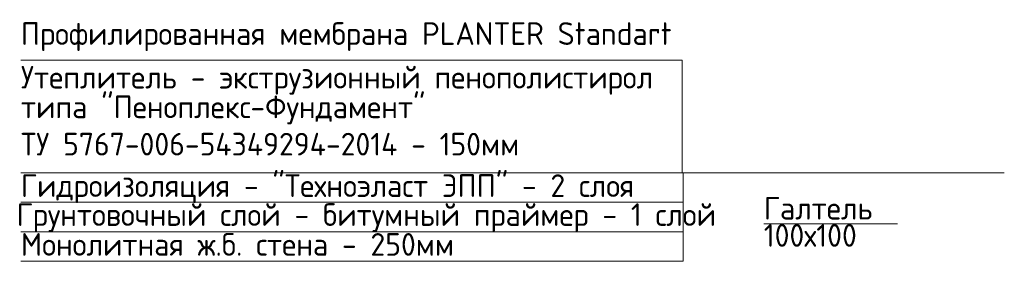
# Model space of a CAD drawing. Header units: millimetres. Extents: x 376598 to 1249954, y -318491 to -22134.
# Tile 85 of 256: x 504302 to 515156, y -87298 to -84632. Entities that reach past the tile are written whole.
import ezdxf

# ---------------------------------------------------------------- set-up
doc = ezdxf.new("R2010")
doc.units = ezdxf.units.MM
for name, color, linetype, lineweight in [('Standard', 7, 'Continuous', 25), ('Выноски', 20, 'Continuous', 20), ('РАЗМЕРЫ', 1, 'Continuous', 9)]:
    doc.layers.add(name, color=color, linetype=linetype, lineweight=lineweight)
doc.styles.add('ГОСТ', font='GOST_Common.ttf')

msp = doc.modelspace()

# ---------------------------------------------------------------- linework, layer by layer
at = {"layer": 'Standard', "color": 7, "linetype": 'Continuous', "lineweight": 13, "transparency": 33554687}
msp.add_line((508536.5, -86320.6), (514105.1, -86320.6), dxfattribs=at)
for points in [[(504314.5, -85078.8), (511605.1, -85078.8), (511605.1, -86320.6), (515155.6, -86320.6)], [(504314.5, -86646.3), (511614.3, -86646.3), (511614.3, -86320.6), (514105.1, -86320.6)], [(504314.5, -86971.9), (511614.3, -86971.9), (511614.3, -86320.6), (514105.1, -86320.6)], [(504314.5, -86646.3), (511614.3, -86646.3), (511614.3, -86320.6), (514105.1, -86320.6)], [(504314.5, -86320.6), (511605.1, -86320.6), (511605.1, -86320.6), (514105.1, -86320.6)], [(504314.5, -87297.5), (511614.3, -87297.5), (511614.3, -86646.3)]]:
    msp.add_lwpolyline(points, dxfattribs=at)
at = {"layer": 'РАЗМЕРЫ', "color": 1}
msp.add_line((512504.3, -86882.5), (513976.8, -86882.5), dxfattribs=at)

# ---------------------------------------------------------------- texts
at = {"layer": 'Выноски', "char_height": 250, "width": 18219.66, "attachment_point": 1, "style": 'ГОСТ'}
for s, insert in [('Профилированная\\~мембрана\\~PLANTER\\~Standart', (504314.5, -84660.5)), ('Утеплитель\\~-\\~экструзионный\\~пенополистирол', (504314.5, -85141.8)), ('типа\\~"Пеноплекс-Фундамент"\\~', (504314.5, -85468.9)), ('ТУ\\~5767-006-54349294-2014\\~-\\~150мм', (504314.5, -85880.2)), ('Гидроизоляция\\~-\\~"Техноэласт\\~ЭПП"\\~-\\~2\\~слоя', (504314.5, -86337.7)), ('Галтель', (512504.3, -86586.8)), ('Грунтовочный\\~слой\\~-\\~битумный\\~праймер\\~-\\~1\\~слой', (504267.2, -86657.3)), ('100х100', (512504.3, -86886.8)), ('Монолитная\\~ж.б.\\~стена\\~-\\~250мм', (504314.5, -86986.1))]:
    msp.add_mtext(s, dxfattribs=dict(at, insert=insert))

doc.saveas('drawing.dxf')
